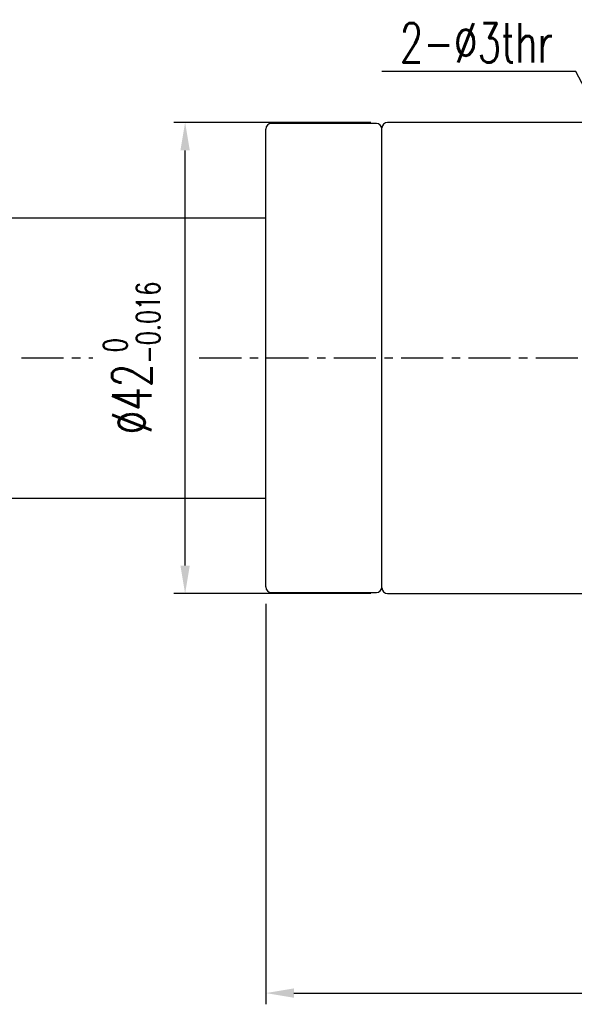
# Model space of a CAD drawing. Header units: millimetres. Extents: x -60 to 402, y -73 to 85.
# Tile 53 of 105: x 190 to 240, y -58 to 30. Entities that reach past the tile are written whole.
import ezdxf

# ---------------------------------------------------------------- set-up
doc = ezdxf.new("R2010")
doc.units = ezdxf.units.MM
doc.linetypes.add('CENTER', pattern=[2, 1.25, -0.25, 0.25, -0.25])
for name, color, linetype in [('CL', 1, 'CENTER'), ('DIM', 4, 'Continuous'), ('OUT', 3, 'Continuous')]:
    doc.layers.add(name, color=color, linetype=linetype)
doc.styles.add('DIM-7', font='SIMPLEX.shx', dxfattribs={"width": 0.7, "bigfont": 'chineset.shx'})
doc.dimstyles.new('CNS', dxfattribs={"dimtxt": 3.5, "dimasz": 2.5, "dimexe": 1, "dimexo": 1.5, "dimgap": 0.09, "dimtad": 0, "dimdsep": 46, "dimtxsty": 'DIM-7', "dimcen": 0.09, "dimclrd": 1, "dimclre": 1, "dimclrt": 4, "dimadec": 0, "dimazin": 0, "dimtfac": 1, "dimtix": 1, "dimtmove": 2, "dimatfit": 3, "dimfxl": 1, "dimtvp": 0.971429, "dimtolj": 1, "dimarcsym": 0})

# ---------------------------------------------------------------- blocks, each defined once
blk = doc.blocks.new('*D35')
at = {"layer": 'DEFPOINTS', "color": 0}
for p in [(205.141, 21), (223.188, 21), (223.188, -21)]:
    blk.add_point(p, dxfattribs=at)
at = {"layer": 'DIM', "color": 7, "lineweight": -2}
for p, q in [((221.688, 21), (204.141, 21)), ((205.141, -18.5), (205.141, 18.5)), ((221.688, -21), (204.141, -21))]:
    blk.add_line(p, q, dxfattribs=at)
at = {"layer": 'DIM', "color": 7}
for points in [[(204.724, 18.5), (205.557, 18.5), (205.141, 21)], [(204.724, -18.5), (205.557, -18.5), (205.141, -21)]]:
    blk.add_solid(points, dxfattribs=at)
at = {"layer": 'DIM', "color": 7, "insert": (200.381, 0), "char_height": 3.5, "attachment_point": 5, "rotation": 90, "style": 'DIM-7'}
blk.add_mtext('\\A1;%%C42{\\H2.100000;\\S 0^ -0.016;}', dxfattribs=at)
blk = doc.blocks.new('*D40')
at = {"lineweight": -2}
for p, q in [((212.338, -21.9), (212.338, -57.608)), ((283.338, -33.5), (283.338, -57.608)), ((214.838, -56.608), (280.838, -56.608))]:
    blk.add_line(p, q, dxfattribs=at)
for points in [[(214.838, -56.191), (214.838, -57.025), (212.338, -56.608)], [(280.838, -56.191), (280.838, -57.025), (283.338, -56.608)]]:
    blk.add_solid(points)
at = {"layer": 'DEFPOINTS', "color": 0}
for p in [(212.338, -20.4), (283.338, -32), (283.338, -56.608)]:
    blk.add_point(p, dxfattribs=at)
at = {"insert": (247.838, -53.208), "char_height": 3.5, "attachment_point": 5, "style": 'DIM-7'}
blk.add_mtext('\\A1;71', dxfattribs=at)

msp = doc.modelspace()

# ---------------------------------------------------------------- linework, layer by layer
at = {"layer": 'CL', "color": 0, "ltscale": 3}
for p, q in [((206.405, 0), (287.338, 0)), ((190.553, 0), (196.921, 0))]:
    msp.add_line(p, q, dxfattribs=at)
at = {"layer": 'OUT', "color": 7, "linetype": 'Continuous'}
for p, q in [((212.338, 0), (212.338, 20.4)), ((222.188, 20.9), (212.838, 20.9)), ((222.688, 0), (222.688, 20.4)), ((164, 12.5), (212.338, 12.5)), ((212.338, -20.4), (212.338, 0)), ((222.688, -20.4), (222.688, 0)), ((164, -12.5), (212.338, -12.5)), ((212.838, -20.9), (222.188, -20.9))]:
    msp.add_line(p, q, dxfattribs=at)
at = {"layer": 'OUT', "color": 7}
for p, q in [((222.688, -20.5), (222.688, 20.5)), ((242.72, 21), (223.188, 21)), ((223.188, -21), (242.72, -21))]:
    msp.add_line(p, q, dxfattribs=at)
at = {"layer": 'OUT', "color": 7, "linetype": 'Continuous'}
for centre, start, end in [((212.838, 20.4), 90, 180), ((222.188, 20.4), 0, 90), ((212.838, -20.4), 180, 270), ((222.188, -20.4), 270, 0)]:
    msp.add_arc(centre, 0.5, start, end, dxfattribs=at)
at = {"layer": 'OUT', "color": 7}
for centre, start, end in [((223.188, 20.5), 90, 180), ((223.188, -20.5), 180, 270)]:
    msp.add_arc(centre, 0.5, start, end, dxfattribs=at)

# ---------------------------------------------------------------- texts
at = {"insert": (237.929, 26.351), "char_height": 3.5, "attachment_point": 9, "style": 'DIM-7'}
msp.add_mtext('{\\C7;2-%%C3thr}', dxfattribs=at)

# ---------------------------------------------------------------- dimensions: what is measured, and where the dimension line sits
dim = msp.add_linear_dim(base=(283.338, -56.608), p1=(212.338, -20.4), p2=(283.338, -32), dimstyle='CNS', override={"dimclrd": 256, "dimclre": 256, "dimclrt": 256})
dim.commit()
dim.dimension.update_dxf_attribs({"geometry": '*D40', "text_midpoint": (247.838, -53.208)})
at = {"layer": 'DIM', "color": 0}
dim = msp.add_linear_dim(base=(205.141, 21), p1=(223.188, -21), p2=(223.188, 21), angle=90, text='%%C<>', dimstyle='CNS', override={"dimclrd": 7, "dimclre": 7, "dimclrt": 7, "dimtol": 1, "dimtm": 0.016, "dimtfac": 0.6, "dimtdec": 3}, dxfattribs=at)
dim.commit()
dim.dimension.update_dxf_attribs({"geometry": '*D35', "text_midpoint": (200.381, 0)})

# ---------------------------------------------------------------- leaders
at = {"annotation_type": 0, "has_hookline": 1, "hookline_direction": 1, "text_width": 14.7}
msp.add_leader([(243.838, 18.187), (239.966, 25.521), (237.466, 25.521)], dimstyle='CNS', override={"dimgap": 0.09, "dimtad": 1, "dimclrd": 256, "dimclre": 256, "dimclrt": 256}, dxfattribs=at)

doc.saveas('drawing.dxf')
